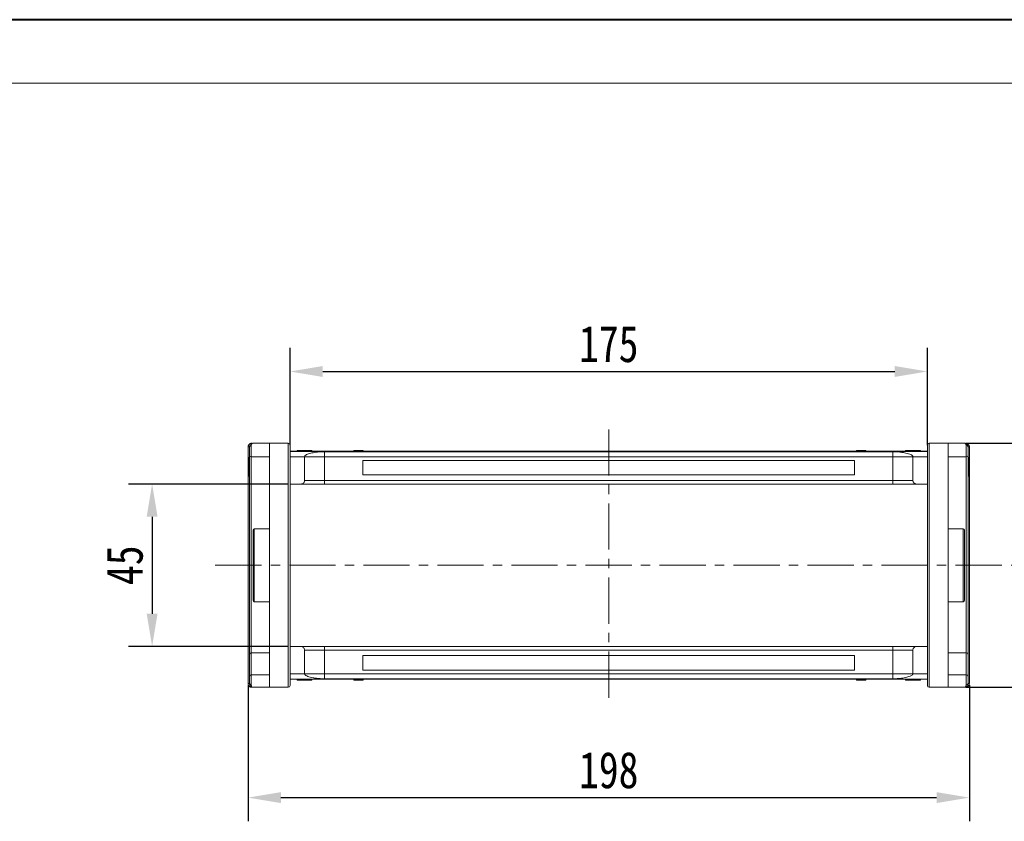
# Model space of a CAD drawing. Header units: millimetres. Extents: x -855 to 619, y 109 to 1142.
# Tile 19 of 74: x -403 to -132, y 922 to 1142. Entities that reach past the tile are written whole.
import ezdxf

# ---------------------------------------------------------------- set-up
doc = ezdxf.new("R2010")
doc.units = ezdxf.units.MM
doc.linetypes.add('CENTERX2', pattern=[20.32, 12.7, -2.54, 2.54, -2.54])
doc.styles.get("Standard").update_dxf_attribs({"font": '仿宋_GB2312.ttf', "width": 0.8})
doc.dimstyles.new('副本 ISO-45.1', dxfattribs={"dimtxt": 10, "dimasz": 9, "dimexe": 6.5, "dimexo": 0.625, "dimgap": 2.5, "dimtad": 1, "dimdsep": 46, "dimtxsty": 'Standard', "dimcen": 2.5, "dimadec": 0, "dimazin": 0, "dimtfac": 1, "dimtmove": 0, "dimatfit": 3, "dimfxl": 0, "dimarcsym": 0})

# ---------------------------------------------------------------- blocks, each defined once
blk = doc.blocks.new('*D3063')
at = {"color": 0, "lineweight": -2}
for p, q in [((-329.14, 1015.04), (-372.87, 1015.04)), ((-366.37, 1006.04), (-366.37, 979.44)), ((-329.14, 970.44), (-372.87, 970.44))]:
    blk.add_line(p, q, dxfattribs=at)
at = {"color": 0, "lineweight": 9}
for points in [[(-367.87, 1006.04), (-364.87, 1006.04), (-366.37, 1015.04)], [(-367.87, 979.44), (-364.87, 979.44), (-366.37, 970.44)]]:
    blk.add_solid(points, dxfattribs=at)
at = {"layer": 'Defpoints', "color": 0, "lineweight": 9}
for p in [(-328.51, 1015.04), (-366.37, 970.44), (-328.51, 970.44)]:
    blk.add_point(p, dxfattribs=at)
at = {"color": 0, "lineweight": 9, "insert": (-373.87, 992.74), "char_height": 10, "attachment_point": 5, "rotation": 90}
blk.add_mtext('45', dxfattribs=at)
blk = doc.blocks.new('*D3064')
at = {"color": 0, "lineweight": -2}
for p, q in [((-143, 1026.24), (-94.4, 1026.24)), ((-100.9, 1017.24), (-100.9, 968.24)), ((-143, 959.24), (-94.4, 959.24))]:
    blk.add_line(p, q, dxfattribs=at)
at = {"color": 0, "lineweight": 9}
for points in [[(-102.4, 1017.24), (-99.4, 1017.24), (-100.9, 1026.24)], [(-102.4, 968.24), (-99.4, 968.24), (-100.9, 959.24)]]:
    blk.add_solid(points, dxfattribs=at)
at = {"layer": 'Defpoints', "color": 0, "lineweight": 9}
for p in [(-143.63, 1026.24), (-143.63, 959.24), (-100.9, 959.24)]:
    blk.add_point(p, dxfattribs=at)
at = {"color": 0, "lineweight": 9, "insert": (-108.4, 992.74), "char_height": 10, "attachment_point": 5, "rotation": 90}
blk.add_mtext('67', dxfattribs=at)
blk = doc.blocks.new('*D3065')
at = {"color": 0, "lineweight": -2}
for p, q in [((-328.51, 1025.68), (-328.51, 1052.43)), ((-153.51, 1025.68), (-153.51, 1052.43)), ((-319.51, 1045.93), (-162.51, 1045.93))]:
    blk.add_line(p, q, dxfattribs=at)
at = {"color": 0, "lineweight": 9}
for points in [[(-319.51, 1047.43), (-319.51, 1044.43), (-328.51, 1045.93)], [(-162.51, 1047.43), (-162.51, 1044.43), (-153.51, 1045.93)]]:
    blk.add_solid(points, dxfattribs=at)
at = {"layer": 'Defpoints', "color": 0, "lineweight": 9}
for p in [(-153.51, 1045.93), (-328.51, 1025.06), (-153.51, 1025.06)]:
    blk.add_point(p, dxfattribs=at)
at = {"color": 0, "lineweight": 9, "insert": (-241.01, 1053.43), "char_height": 10, "attachment_point": 5}
blk.add_mtext('175', dxfattribs=at)
blk = doc.blocks.new('*D3066')
at = {"color": 0, "lineweight": -2}
for p, q in [((-340.01, 959.79), (-340.01, 922.46)), ((-142.01, 959.79), (-142.01, 922.46)), ((-331.01, 928.96), (-151.01, 928.96))]:
    blk.add_line(p, q, dxfattribs=at)
at = {"color": 0, "lineweight": 9}
for points in [[(-331.01, 930.46), (-331.01, 927.46), (-340.01, 928.96)], [(-151.01, 930.46), (-151.01, 927.46), (-142.01, 928.96)]]:
    blk.add_solid(points, dxfattribs=at)
at = {"layer": 'Defpoints', "color": 0, "lineweight": 9}
for p in [(-340.01, 960.42), (-142.01, 960.42), (-142.01, 928.96)]:
    blk.add_point(p, dxfattribs=at)
at = {"color": 0, "lineweight": 9, "insert": (-241.01, 936.46), "char_height": 10, "attachment_point": 5}
blk.add_mtext('198', dxfattribs=at)

msp = doc.modelspace()

# ---------------------------------------------------------------- linework, layer by layer
at = {"color": 7, "lineweight": 40}
msp.add_line((605.809, 1142.493), (-855.019, 1142.493), dxfattribs=at)
at = {"color": 7, "lineweight": 13}
msp.add_line((588.418, 1125.102), (-768.065, 1125.102), dxfattribs=at)
at = {"color": 1, "linetype": 'CENTERX2', "lineweight": 13}
for p, q in [((-241.013, 1030.044), (-241.013, 955.438)), ((-349.015, 992.741), (-129.286, 992.741))]:
    msp.add_line(p, q, dxfattribs=at)
at = {"color": 7, "linetype": 'Continuous', "lineweight": 15}
for p, q in [((-340.013, 1025.239), (-340.013, 1025.242)), ((-340.013, 1025.242), (-339.663, 1025.241)), ((-340.013, 1025.239), (-339.663, 1025.239)), ((-340.013, 960.243), (-340.013, 1025.239)), ((-339.163, 1025.574), (-339.163, 1022.491)), ((-334.163, 1026.241), (-338.663, 1026.241)), ((-334.163, 1026.241), (-334.163, 959.241)), ((-329.013, 1026.241), (-334.163, 1026.241)), ((-329.013, 1026.241), (-329.013, 959.241)), ((-153.013, 959.241), (-153.013, 1026.241)), ((-147.863, 1026.241), (-153.013, 1026.241)), ((-147.863, 959.241), (-147.863, 1026.241)), ((-143.363, 1026.241), (-147.863, 1026.241)), ((-142.863, 1022.491), (-142.863, 1025.574)), ((-142.363, 1025.241), (-142.013, 1025.242)), ((-142.363, 1025.239), (-142.013, 1025.239)), ((-142.013, 1025.242), (-142.013, 1025.239)), ((-142.013, 1025.239), (-142.013, 960.243)), ((-339.663, 1022.305), (-339.863, 1022.305)), ((-339.163, 1022.491), (-334.163, 1022.491)), ((-339.163, 968.699), (-339.163, 1022.491)), ((-241.013, 1024.041), (-328.513, 1024.041)), ((-328.513, 1023.997), (-241.013, 1023.997)), ((-324.513, 1022.541), (-328.513, 1022.541)), ((-326.564, 1024.241), (-326.564, 1024.041)), ((-326.158, 1024.241), (-326.158, 1024.041)), ((-324.54, 1024.241), (-324.54, 1024.041)), ((-324.513, 1022.541), (-319.013, 1022.541)), ((-324.513, 1022.541), (-324.513, 1016.041)), ((-322.924, 1024.241), (-322.924, 1024.041)), ((-322.513, 1024.241), (-322.513, 1024.041)), ((-241.013, 1023.909), (-319.013, 1023.909)), ((-319.013, 1023.909), (-319.013, 1022.541)), ((-319.013, 1022.541), (-319.013, 1016.041)), ((-319.013, 1022.541), (-241.013, 1022.541)), ((-310.996, 1024.041), (-310.996, 1024.241)), ((-310.996, 1024.241), (-310.769, 1024.241)), ((-310.769, 1024.241), (-310.769, 1024.041)), ((-310.757, 1024.241), (-310.769, 1024.241)), ((-310.757, 1024.041), (-310.757, 1024.241)), ((-310.757, 1024.241), (-310.652, 1024.241)), ((-310.652, 1024.041), (-310.652, 1024.241)), ((-310.652, 1024.241), (-310.17, 1024.241)), ((-310.17, 1024.241), (-310.17, 1024.041)), ((-309.961, 1024.241), (-310.17, 1024.241)), ((-309.961, 1024.041), (-309.961, 1024.241)), ((-309.961, 1024.241), (-308.582, 1024.241)), ((-308.582, 1024.241), (-308.582, 1024.041)), ((-308.443, 1024.241), (-308.582, 1024.241)), ((-308.443, 1024.041), (-308.443, 1024.241)), ((-153.513, 1024.041), (-241.013, 1024.041)), ((-241.013, 1023.997), (-153.513, 1023.997)), ((-163.013, 1023.909), (-241.013, 1023.909)), ((-241.013, 1022.541), (-163.013, 1022.541)), ((-172.969, 1024.241), (-172.969, 1024.041)), ((-172.965, 1024.241), (-172.969, 1024.241)), ((-172.965, 1024.041), (-172.965, 1024.241)), ((-172.965, 1024.241), (-172.484, 1024.241)), ((-172.484, 1024.041), (-172.484, 1024.241)), ((-172.224, 1024.241), (-172.484, 1024.241)), ((-172.224, 1024.241), (-172.224, 1024.041)), ((-172.153, 1024.241), (-172.224, 1024.241)), ((-172.153, 1024.041), (-172.153, 1024.241)), ((-172.153, 1024.241), (-171.709, 1024.241)), ((-171.709, 1024.041), (-171.709, 1024.241)), ((-171.709, 1024.241), (-170.991, 1024.241)), ((-170.991, 1024.041), (-170.991, 1024.241)), ((-170.991, 1024.241), (-170.64, 1024.241)), ((-170.64, 1024.241), (-170.64, 1024.041)), ((-170.534, 1024.241), (-170.64, 1024.241)), ((-170.534, 1024.041), (-170.534, 1024.241)), ((-170.534, 1024.241), (-170.416, 1024.241)), ((-170.416, 1024.041), (-170.416, 1024.241)), ((-163.013, 1022.541), (-163.013, 1023.909)), ((-163.013, 1022.541), (-157.513, 1022.541)), ((-163.013, 1016.041), (-163.013, 1022.541)), ((-159.513, 1024.241), (-159.513, 1024.041)), ((-157.513, 1022.541), (-153.513, 1022.541)), ((-157.513, 1016.041), (-157.513, 1022.541)), ((-157.459, 1024.041), (-157.459, 1024.241)), ((-155.462, 1024.241), (-155.462, 1024.041)), ((-147.863, 1022.491), (-142.863, 1022.491)), ((-142.863, 1022.491), (-142.863, 968.699)), ((-142.363, 1022.305), (-142.163, 1022.305)), ((-142.363, 1022.241), (-142.163, 1022.241)), ((-142.163, 1022.241), (-142.163, 1019.005)), ((-339.663, 1019.734), (-339.863, 1019.734)), ((-241.013, 1021.541), (-308.513, 1021.541)), ((-308.513, 1021.541), (-308.513, 1017.541)), ((-173.513, 1021.541), (-241.013, 1021.541)), ((-173.513, 1017.541), (-173.513, 1021.541)), ((-339.863, 1017.177), (-339.663, 1017.177)), ((-308.513, 1017.541), (-241.013, 1017.541)), ((-241.013, 1017.541), (-173.513, 1017.541)), ((-142.163, 1019.005), (-142.363, 1019.005)), ((-142.363, 1018.908), (-142.163, 1018.908)), ((-142.163, 1018.843), (-142.363, 1018.843)), ((-142.363, 1017.177), (-142.163, 1017.177)), ((-142.163, 1018.908), (-142.163, 1018.843)), ((-328.513, 1015.041), (-325.513, 1015.041)), ((-319.013, 1016.041), (-324.513, 1016.041)), ((-319.013, 1016.041), (-319.013, 1015.041)), ((-241.013, 1016.041), (-319.013, 1016.041)), ((-319.013, 1015.041), (-241.013, 1015.041)), ((-163.013, 1016.041), (-241.013, 1016.041)), ((-241.013, 1015.041), (-163.013, 1015.041)), ((-157.513, 1016.041), (-163.013, 1016.041)), ((-163.013, 1016.041), (-163.013, 1015.041)), ((-156.513, 1015.041), (-153.513, 1015.041)), ((-334.163, 1002.741), (-338.313, 1002.741)), ((-338.313, 1002.741), (-338.313, 992.741)), ((-143.713, 1002.741), (-147.863, 1002.741)), ((-143.713, 982.741), (-143.713, 1002.741)), ((-338.313, 992.741), (-338.313, 982.741)), ((-338.313, 982.741), (-334.163, 982.741)), ((-147.863, 982.741), (-143.713, 982.741)), ((-325.513, 970.441), (-328.513, 970.441)), ((-319.013, 970.441), (-319.013, 969.441)), ((-241.013, 970.441), (-319.013, 970.441)), ((-163.013, 970.441), (-241.013, 970.441)), ((-163.013, 969.441), (-163.013, 970.441)), ((-156.513, 970.441), (-153.513, 970.441)), ((-339.663, 962.302), (-339.663, 968.346)), ((-334.163, 968.699), (-339.163, 968.699)), ((-339.163, 962.655), (-339.163, 968.699)), ((-324.513, 969.441), (-324.513, 962.941)), ((-324.513, 969.441), (-319.013, 969.441)), ((-319.013, 969.441), (-319.013, 962.941)), ((-319.013, 969.441), (-241.013, 969.441)), ((-241.013, 967.941), (-308.513, 967.941)), ((-308.513, 967.941), (-308.513, 963.941)), ((-241.013, 969.441), (-163.013, 969.441)), ((-173.513, 967.941), (-241.013, 967.941)), ((-173.513, 963.941), (-173.513, 967.941)), ((-163.013, 969.441), (-157.513, 969.441)), ((-163.013, 962.941), (-163.013, 969.441)), ((-157.513, 962.941), (-157.513, 969.441)), ((-142.863, 968.699), (-147.863, 968.699)), ((-142.863, 968.699), (-142.863, 962.655)), ((-142.363, 968.346), (-142.363, 962.302)), ((-339.163, 962.655), (-339.163, 959.908)), ((-334.163, 962.655), (-339.163, 962.655)), ((-328.513, 962.941), (-324.513, 962.941)), ((-319.013, 962.941), (-324.513, 962.941)), ((-319.013, 962.941), (-319.013, 961.573)), ((-241.013, 962.941), (-319.013, 962.941)), ((-308.513, 963.941), (-241.013, 963.941)), ((-241.013, 963.941), (-173.513, 963.941)), ((-163.013, 962.941), (-241.013, 962.941)), ((-163.013, 962.941), (-163.013, 961.573)), ((-157.513, 962.941), (-163.013, 962.941)), ((-153.513, 962.941), (-157.513, 962.941)), ((-142.863, 962.655), (-147.863, 962.655)), ((-142.863, 959.908), (-142.863, 962.655)), ((-340.013, 960.24), (-340.013, 960.243)), ((-339.663, 960.243), (-340.013, 960.243)), ((-339.663, 960.241), (-340.013, 960.24)), ((-241.013, 961.485), (-328.513, 961.485)), ((-328.513, 961.441), (-241.013, 961.441)), ((-326.564, 961.241), (-326.564, 961.441)), ((-324.567, 961.441), (-324.567, 961.241)), ((-322.513, 961.241), (-322.513, 961.441)), ((-319.013, 961.573), (-241.013, 961.573)), ((-310.996, 961.441), (-310.996, 961.241)), ((-310.878, 961.241), (-310.996, 961.241)), ((-310.878, 961.441), (-310.878, 961.241)), ((-310.878, 961.241), (-310.772, 961.241)), ((-310.772, 961.241), (-310.772, 961.441)), ((-310.421, 961.241), (-310.772, 961.241)), ((-310.421, 961.441), (-310.421, 961.241)), ((-309.703, 961.241), (-310.421, 961.241)), ((-309.703, 961.441), (-309.703, 961.241)), ((-309.259, 961.241), (-309.703, 961.241)), ((-309.259, 961.441), (-309.259, 961.241)), ((-309.259, 961.241), (-309.188, 961.241)), ((-309.188, 961.241), (-309.188, 961.441)), ((-309.188, 961.241), (-308.928, 961.241)), ((-308.928, 961.441), (-308.928, 961.241)), ((-308.446, 961.241), (-308.928, 961.241)), ((-308.446, 961.441), (-308.446, 961.241)), ((-308.446, 961.241), (-308.443, 961.241)), ((-308.443, 961.241), (-308.443, 961.441)), ((-241.013, 961.573), (-163.013, 961.573)), ((-153.513, 961.485), (-241.013, 961.485)), ((-241.013, 961.441), (-153.513, 961.441)), ((-172.969, 961.441), (-172.969, 961.241)), ((-172.969, 961.241), (-172.829, 961.241)), ((-172.829, 961.241), (-172.829, 961.441)), ((-171.45, 961.241), (-172.829, 961.241)), ((-171.45, 961.441), (-171.45, 961.241)), ((-171.45, 961.241), (-171.242, 961.241)), ((-171.242, 961.241), (-171.242, 961.441)), ((-170.76, 961.241), (-171.242, 961.241)), ((-170.76, 961.441), (-170.76, 961.241)), ((-170.655, 961.241), (-170.76, 961.241)), ((-170.655, 961.441), (-170.655, 961.241)), ((-170.655, 961.241), (-170.643, 961.241)), ((-170.643, 961.241), (-170.643, 961.441)), ((-170.416, 961.241), (-170.643, 961.241)), ((-170.416, 961.441), (-170.416, 961.241)), ((-159.513, 961.241), (-159.513, 961.441)), ((-159.102, 961.241), (-159.102, 961.441)), ((-157.486, 961.241), (-157.486, 961.441)), ((-155.868, 961.241), (-155.868, 961.441)), ((-155.462, 961.241), (-155.462, 961.441)), ((-142.013, 960.243), (-142.363, 960.243)), ((-142.013, 960.24), (-142.363, 960.241)), ((-142.013, 960.243), (-142.013, 960.24)), ((-338.663, 959.241), (-334.163, 959.241)), ((-334.163, 959.241), (-329.013, 959.241)), ((-153.013, 959.241), (-147.863, 959.241)), ((-147.863, 959.241), (-143.363, 959.241))]:
    msp.add_line(p, q, dxfattribs=at)
for centre, radius, start, end in [((-339.233, 1025.137), 0.443, 80.98068, 166.39946), ((-338.984, 1026.085), 0.158, 100.60493, 166.76076), ((-329.013, 1025.741), 0.5, 0, 90), ((-153.013, 1025.741), 0.5, 90, 180), ((-143.042, 1026.085), 0.158, 13.23924, 79.39507), ((-142.794, 1025.137), 0.443, 13.60053, 99.01929), ((-339.192, 1022.962), 0.472, 184.06872, 273.55943), ((-142.834, 1022.962), 0.472, 266.44057, 355.93128), ((-338.313, 1002.391), 0.35, 90, 180), ((-143.713, 1002.391), 0.35, 0, 90), ((-338.313, 983.091), 0.35, 180, 270), ((-143.713, 983.091), 0.35, 270, 0), ((-339.226, 968.257), 0.446, 81.95053, 168.57825), ((-142.801, 968.257), 0.446, 11.42175, 98.04947), ((-339.226, 962.213), 0.446, 81.95053, 168.57825), ((-142.801, 962.213), 0.446, 11.42175, 98.04947), ((-339.233, 960.345), 0.443, 193.60053, 279.01929), ((-329.013, 959.741), 0.5, 270, 0), ((-153.013, 959.741), 0.5, 180, 270), ((-142.794, 960.345), 0.443, 260.98068, 346.39946), ((-338.984, 959.397), 0.158, 193.23924, 259.39507), ((-143.042, 959.397), 0.158, 280.60493, 346.76076)]:
    msp.add_arc(centre, radius, start, end, dxfattribs=at)
for points, knots in [([(-340.013, 1025.242), (-340.006, 1025.333), (-339.992, 1025.497), (-339.89, 1025.742), (-339.744, 1025.938), (-339.56, 1026.085), (-339.378, 1026.178), (-339.191, 1026.231), (-339.069, 1026.237), (-339.013, 1026.24)], [0, 0, 0, 0, 0.172016, 0.3127556, 0.4995985, 0.630391, 0.7580256, 0.8892284, 1, 1, 1, 1]), ([(-339.663, 1025.241), (-339.646, 1025.376), (-339.611, 1025.664), (-339.36, 1025.99), (-339.031, 1026.202), (-338.786, 1026.228), (-338.663, 1026.241)], [0, 0, 0, 0, 0.2343503, 0.4981953, 0.748869, 1, 1, 1, 1]), ([(-338.663, 1026.241), (-338.78, 1026.21), (-338.96, 1026.162), (-339.132, 1025.875), (-339.153, 1025.668), (-339.163, 1025.574)], [0, 0, 0, 0, 0.4984129, 0.772928, 1, 1, 1, 1]), ([(-328.513, 992.741), (-328.513, 993.747), (-328.513, 995.76), (-328.513, 998.814), (-328.513, 1001.874), (-328.513, 1004.599), (-328.513, 1006.936), (-328.513, 1008.911), (-328.513, 1011.149), (-328.513, 1013.585), (-328.513, 1016.116), (-328.513, 1018.401), (-328.513, 1020.178), (-328.513, 1021.537), (-328.513, 1022.56), (-328.513, 1023.577), (-328.513, 1024.507), (-328.513, 1025.223), (-328.513, 1025.662), (-328.513, 1025.714), (-328.513, 1025.741)], [0, 0, 0, 0, 0.0582421, 0.1164894, 0.178226, 0.2399726, 0.2828875, 0.3257092, 0.368633, 0.4343113, 0.5, 0.5656783, 0.6313669, 0.6742818, 0.7171034, 0.7600273, 0.8217639, 0.8835106, 0.9417527, 1, 1, 1, 1]), ([(-153.513, 1025.741), (-153.513, 1025.714), (-153.513, 1025.662), (-153.513, 1025.223), (-153.513, 1024.508), (-153.513, 1023.577), (-153.513, 1022.56), (-153.513, 1021.537), (-153.513, 1020.179), (-153.513, 1018.401), (-153.513, 1016.117), (-153.513, 1013.586), (-153.513, 1011.149), (-153.513, 1008.911), (-153.513, 1006.937), (-153.513, 1004.599), (-153.513, 1001.874), (-153.513, 998.814), (-153.513, 995.76), (-153.513, 993.747), (-153.513, 992.741)], [0, 0, 0, 0, 0.0582421, 0.1164894, 0.178226, 0.2399726, 0.2828875, 0.3257092, 0.368633, 0.4343113, 0.5, 0.5656783, 0.6313669, 0.6742818, 0.7171034, 0.7600273, 0.8217639, 0.8835106, 0.9417527, 1, 1, 1, 1]), ([(-142.863, 1025.574), (-142.873, 1025.668), (-142.895, 1025.875), (-143.066, 1026.162), (-143.247, 1026.21), (-143.363, 1026.241)], [0, 0, 0, 0, 0.2270634, 0.50158693, 1, 1, 1, 1]), ([(-143.363, 1026.241), (-143.241, 1026.228), (-142.996, 1026.202), (-142.666, 1025.99), (-142.416, 1025.664), (-142.38, 1025.376), (-142.363, 1025.241)], [0, 0, 0, 0, 0.2511309, 0.5018046, 0.7656407, 1, 1, 1, 1]), ([(-143.013, 1026.24), (-142.957, 1026.237), (-142.834, 1026.231), (-142.648, 1026.177), (-142.466, 1026.084), (-142.283, 1025.938), (-142.137, 1025.742), (-142.034, 1025.497), (-142.021, 1025.333), (-142.013, 1025.242)], [0, 0, 0, 0, 0.1117977, 0.2443303, 0.368648, 0.5004012, 0.6872226, 0.8279677, 1, 1, 1, 1]), ([(-339.863, 1022.305), (-339.863, 1022.301), (-339.863, 1022.287), (-339.863, 1022.092), (-339.863, 1021.605), (-339.863, 1020.898), (-339.863, 1020.247), (-339.863, 1019.833), (-339.863, 1019.734)], [0, 0, 0, 0, 0.1013981, 0.3069957, 0.5061443, 0.6852619, 0.9245571, 1, 1, 1, 1]), ([(-339.663, 1022.928), (-339.663, 1023), (-339.663, 1023.147), (-339.663, 1023.471), (-339.663, 1023.844), (-339.663, 1024.11), (-339.663, 1024.241)], [0, 0, 0, 0, 0.24551284, 0.5, 0.75448716, 1, 1, 1, 1]), ([(-339.663, 968.346), (-339.663, 968.978), (-339.663, 970.242), (-339.663, 972.306), (-339.663, 974.496), (-339.663, 976.818), (-339.663, 979.259), (-339.663, 981.789), (-339.663, 984.386), (-339.663, 987.028), (-339.663, 990.112), (-339.663, 993.637), (-339.663, 997.131), (-339.663, 1000.145), (-339.663, 1002.687), (-339.663, 1005.191), (-339.663, 1007.645), (-339.663, 1010.032), (-339.663, 1012.319), (-339.663, 1014.485), (-339.663, 1016.514), (-339.663, 1018.68), (-339.663, 1020.91), (-339.663, 1022.256), (-339.663, 1022.928)], [0, 0, 0, 0, 0.0411432, 0.0821686, 0.1233154, 0.1653953, 0.2076405, 0.2500186, 0.2923895, 0.3346347, 0.3767218, 0.4383567, 0.5, 0.5411413, 0.5821667, 0.6233154, 0.6653953, 0.7076405, 0.7500186, 0.7923895, 0.8346347, 0.8767218, 0.9383589, 1, 1, 1, 1]), ([(-326.158, 1024.241), (-326.208, 1024.241), (-326.31, 1024.241), (-326.426, 1024.241), (-326.509, 1024.241), (-326.547, 1024.241), (-326.562, 1024.241), (-326.564, 1024.241), (-326.564, 1024.241)], [0, 0, 0, 0, 0.1937693, 0.3935642, 0.587886, 0.7891312, 0.8942826, 1, 1, 1, 1]), ([(-324.54, 1024.241), (-324.674, 1024.241), (-324.977, 1024.241), (-325.497, 1024.241), (-325.92, 1024.241), (-326.128, 1024.241), (-326.158, 1024.241)], [0, 0, 0, 0, 0.2366286, 0.5373614, 0.9329864, 1, 1, 1, 1]), ([(-322.924, 1024.241), (-322.978, 1024.241), (-323.088, 1024.241), (-323.32, 1024.241), (-323.615, 1024.241), (-323.946, 1024.241), (-324.256, 1024.241), (-324.446, 1024.241), (-324.54, 1024.241)], [0, 0, 0, 0, 0.118432, 0.2393289, 0.4494336, 0.6641784, 0.8318201, 1, 1, 1, 1]), ([(-319.013, 1023.909), (-319.404, 1023.9), (-320.101, 1023.885), (-321.02, 1023.797), (-321.805, 1023.693), (-322.517, 1023.564), (-323.181, 1023.404), (-323.751, 1023.216), (-324.187, 1023), (-324.461, 1022.773), (-324.496, 1022.618), (-324.513, 1022.541)], [0, 0, 0, 0, 0.1253767, 0.2231439, 0.3210442, 0.4226148, 0.5242047, 0.6437825, 0.7633681, 0.8816833, 1, 1, 1, 1]), ([(-322.513, 1024.241), (-322.515, 1024.241), (-322.52, 1024.241), (-322.564, 1024.241), (-322.641, 1024.241), (-322.74, 1024.241), (-322.838, 1024.241), (-322.895, 1024.241), (-322.924, 1024.241)], [0, 0, 0, 0, 0.1926273, 0.3886837, 0.5820134, 0.7832006, 0.8910383, 1, 1, 1, 1]), ([(-157.513, 1022.541), (-157.533, 1022.622), (-157.571, 1022.785), (-157.874, 1023.023), (-158.352, 1023.246), (-159.003, 1023.45), (-159.809, 1023.626), (-160.636, 1023.753), (-161.424, 1023.837), (-162.175, 1023.895), (-162.719, 1023.904), (-163.013, 1023.909)], [0, 0, 0, 0, 0.1245955, 0.2491892, 0.3738223, 0.4984451, 0.6220504, 0.7455895, 0.8257011, 0.9057067, 1, 1, 1, 1]), ([(-157.459, 1024.241), (-157.593, 1024.241), (-157.994, 1024.241), (-158.55, 1024.241), (-159.058, 1024.241), (-159.361, 1024.241), (-159.499, 1024.241), (-159.509, 1024.241), (-159.513, 1024.241)], [0, 0, 0, 0, 0.1423372, 0.4291269, 0.5899433, 0.7512055, 0.9098946, 1, 1, 1, 1]), ([(-155.462, 1024.241), (-155.472, 1024.241), (-155.494, 1024.241), (-155.696, 1024.241), (-156.001, 1024.241), (-156.536, 1024.241), (-157.045, 1024.241), (-157.4, 1024.241), (-157.459, 1024.241)], [0, 0, 0, 0, 0.148288, 0.2977445, 0.4437132, 0.6077915, 0.9347078, 1, 1, 1, 1]), ([(-142.363, 1022.928), (-142.363, 1023), (-142.363, 1023.147), (-142.363, 1023.471), (-142.363, 1023.844), (-142.363, 1024.11), (-142.363, 1024.241)], [0, 0, 0, 0, 0.24551284, 0.5, 0.75448716, 1, 1, 1, 1]), ([(-142.363, 1022.928), (-142.363, 1022.488), (-142.363, 1021.608), (-142.363, 1020.073), (-142.363, 1018.379), (-142.363, 1016.514), (-142.363, 1014.485), (-142.363, 1012.319), (-142.363, 1010.032), (-142.363, 1007.645), (-142.363, 1004.79), (-142.363, 1001.434), (-142.363, 997.995), (-142.363, 994.948), (-142.363, 992.322), (-142.363, 989.679), (-142.363, 987.028), (-142.363, 984.386), (-142.363, 981.789), (-142.363, 979.26), (-142.363, 976.817), (-142.363, 974.12), (-142.363, 971.22), (-142.363, 969.304), (-142.363, 968.346)], [0, 0, 0, 0, 0.0411432, 0.0821686, 0.1233154, 0.1653953, 0.2076405, 0.2500186, 0.2923895, 0.3346347, 0.3767218, 0.4383567, 0.5, 0.5411413, 0.5821667, 0.6233154, 0.6653953, 0.7076405, 0.7500186, 0.7923895, 0.8346347, 0.8767218, 0.9383589, 1, 1, 1, 1]), ([(-142.163, 1022.274), (-142.163, 1022.279), (-142.163, 1022.292), (-142.163, 1022.303), (-142.163, 1022.304), (-142.163, 1022.305)], [0, 0, 0, 0, 0.2339239, 0.616331, 1, 1, 1, 1]), ([(-339.863, 1019.734), (-339.863, 1019.601), (-339.863, 1019.198), (-339.863, 1018.558), (-339.863, 1017.896), (-339.863, 1017.43), (-339.863, 1017.204), (-339.863, 1017.185), (-339.863, 1017.177)], [0, 0, 0, 0, 0.1018882, 0.3073435, 0.4929627, 0.6786474, 0.8607914, 1, 1, 1, 1]), ([(-142.163, 1017.177), (-142.163, 1017.182), (-142.163, 1017.195), (-142.163, 1017.356), (-142.163, 1017.682), (-142.163, 1018.189), (-142.163, 1018.586), (-142.163, 1018.843)], [0, 0, 0, 0, 0.1552919, 0.3531453, 0.543243, 0.704067, 1, 1, 1, 1]), ([(-324.513, 1016.041), (-324.524, 1015.929), (-324.546, 1015.704), (-324.719, 1015.404), (-324.972, 1015.178), (-325.254, 1015.058), (-325.439, 1015.046), (-325.513, 1015.041)], [0, 0, 0, 0, 0.2146939, 0.4293877, 0.6440816, 0.8587754, 1, 1, 1, 1]), ([(-325.513, 1015.041), (-325.492, 1015.041), (-325.449, 1015.041), (-325.087, 1015.041), (-324.487, 1015.041), (-323.642, 1015.041), (-322.773, 1015.041), (-322.008, 1015.041), (-321.227, 1015.041), (-320.226, 1015.041), (-319.41, 1015.041), (-319.013, 1015.041)], [0, 0, 0, 0, 0.11649679, 0.2399717, 0.36857994, 0.49991744, 0.63125493, 0.69561579, 0.7600283, 0.88350321, 1, 1, 1, 1]), ([(-163.013, 1015.041), (-162.617, 1015.041), (-161.8, 1015.041), (-160.589, 1015.041), (-159.424, 1015.041), (-158.384, 1015.041), (-157.678, 1015.041), (-157.232, 1015.041), (-156.877, 1015.041), (-156.577, 1015.041), (-156.534, 1015.041), (-156.513, 1015.041)], [0, 0, 0, 0, 0.1164968, 0.2399717, 0.3685799, 0.4999174, 0.6312549, 0.6956158, 0.7600283, 0.8835032, 1, 1, 1, 1]), ([(-156.513, 1015.041), (-156.626, 1015.052), (-156.85, 1015.074), (-157.15, 1015.247), (-157.376, 1015.5), (-157.496, 1015.781), (-157.508, 1015.967), (-157.513, 1016.041)], [0, 0, 0, 0, 0.21469386, 0.42938772, 0.64408158, 0.85877544, 1, 1, 1, 1]), ([(-338.663, 1002.391), (-338.663, 1002.377), (-338.663, 1002.349), (-338.663, 1002.117), (-338.663, 1001.767), (-338.663, 1001.324), (-338.663, 1000.828), (-338.663, 1000.244), (-338.663, 999.355), (-338.663, 998.322), (-338.663, 997.187), (-338.663, 996.027), (-338.663, 994.542), (-338.663, 993.329), (-338.663, 992.741)], [0, 0, 0, 0, 0.0776745, 0.1577414, 0.2400414, 0.3044107, 0.3687452, 0.4344841, 0.5001876, 0.6314541, 0.6958234, 0.7601579, 0.8835661, 1, 1, 1, 1]), ([(-143.363, 992.741), (-143.363, 993.133), (-143.363, 993.93), (-143.363, 995.124), (-143.363, 996.217), (-143.363, 997.188), (-143.363, 998.037), (-143.363, 998.836), (-143.363, 999.823), (-143.363, 1000.661), (-143.363, 1001.325), (-143.363, 1001.85), (-143.363, 1002.296), (-143.363, 1002.36), (-143.363, 1002.391)], [0, 0, 0, 0, 0.07766667, 0.15774142, 0.24004141, 0.3044107, 0.36874521, 0.43448416, 0.50018759, 0.63145414, 0.69582342, 0.76015794, 0.88356614, 1, 1, 1, 1]), ([(-338.663, 992.741), (-338.663, 992.349), (-338.663, 991.552), (-338.663, 990.358), (-338.663, 989.265), (-338.663, 988.294), (-338.663, 987.445), (-338.663, 986.645), (-338.663, 985.659), (-338.663, 984.821), (-338.663, 984.157), (-338.663, 983.632), (-338.663, 983.186), (-338.663, 983.122), (-338.663, 983.091)], [0, 0, 0, 0, 0.07766667, 0.15774142, 0.24004141, 0.3044107, 0.36874521, 0.43448416, 0.50018759, 0.63145414, 0.69582342, 0.76015794, 0.88356614, 1, 1, 1, 1]), ([(-328.513, 959.741), (-328.513, 959.767), (-328.513, 959.82), (-328.513, 960.259), (-328.513, 960.974), (-328.513, 961.905), (-328.513, 962.922), (-328.513, 963.945), (-328.513, 965.303), (-328.513, 967.081), (-328.513, 969.365), (-328.513, 971.896), (-328.513, 974.333), (-328.513, 976.57), (-328.513, 978.545), (-328.513, 980.883), (-328.513, 983.608), (-328.513, 986.668), (-328.513, 989.722), (-328.513, 991.734), (-328.513, 992.741)], [0, 0, 0, 0, 0.0582421, 0.1164894, 0.178226, 0.2399726, 0.2828875, 0.3257092, 0.368633, 0.4343113, 0.5, 0.5656783, 0.6313669, 0.6742818, 0.7171034, 0.7600273, 0.8217639, 0.8835106, 0.9417527, 1, 1, 1, 1]), ([(-153.513, 992.741), (-153.513, 991.735), (-153.513, 989.722), (-153.513, 986.668), (-153.513, 983.608), (-153.513, 980.883), (-153.513, 978.545), (-153.513, 976.571), (-153.513, 974.333), (-153.513, 971.896), (-153.513, 969.365), (-153.513, 967.081), (-153.513, 965.304), (-153.513, 963.945), (-153.513, 962.922), (-153.513, 961.905), (-153.513, 960.974), (-153.513, 960.259), (-153.513, 959.82), (-153.513, 959.767), (-153.513, 959.741)], [0, 0, 0, 0, 0.0582421, 0.1164894, 0.178226, 0.2399726, 0.2828875, 0.3257092, 0.368633, 0.4343113, 0.5, 0.5656783, 0.6313669, 0.6742818, 0.7171034, 0.7600273, 0.8217639, 0.8835106, 0.9417527, 1, 1, 1, 1]), ([(-143.363, 983.091), (-143.363, 983.105), (-143.363, 983.133), (-143.363, 983.365), (-143.363, 983.715), (-143.363, 984.158), (-143.363, 984.654), (-143.363, 985.237), (-143.363, 986.127), (-143.363, 987.16), (-143.363, 988.294), (-143.363, 989.454), (-143.363, 990.94), (-143.363, 992.152), (-143.363, 992.741)], [0, 0, 0, 0, 0.0776745, 0.1577414, 0.2400414, 0.3044107, 0.3687452, 0.4344841, 0.5001876, 0.6314541, 0.6958234, 0.7601579, 0.8835661, 1, 1, 1, 1]), ([(-325.513, 970.441), (-325.401, 970.43), (-325.176, 970.408), (-324.876, 970.235), (-324.65, 969.982), (-324.53, 969.7), (-324.518, 969.515), (-324.513, 969.441)], [0, 0, 0, 0, 0.21469386, 0.42938772, 0.64408158, 0.85877544, 1, 1, 1, 1]), ([(-319.013, 970.441), (-319.41, 970.441), (-320.226, 970.441), (-321.438, 970.441), (-322.603, 970.441), (-323.642, 970.441), (-324.348, 970.441), (-324.795, 970.441), (-325.149, 970.441), (-325.449, 970.441), (-325.492, 970.441), (-325.513, 970.441)], [0, 0, 0, 0, 0.11649679, 0.2399717, 0.36857994, 0.49991744, 0.63125493, 0.69561579, 0.7600283, 0.88350321, 1, 1, 1, 1]), ([(-156.513, 970.441), (-156.534, 970.441), (-156.578, 970.441), (-156.939, 970.441), (-157.539, 970.441), (-158.384, 970.441), (-159.254, 970.441), (-160.018, 970.441), (-160.799, 970.441), (-161.8, 970.441), (-162.617, 970.441), (-163.013, 970.441)], [0, 0, 0, 0, 0.1164968, 0.2399717, 0.3685799, 0.4999174, 0.6312549, 0.6956158, 0.7600283, 0.8835032, 1, 1, 1, 1]), ([(-157.513, 969.441), (-157.502, 969.553), (-157.48, 969.778), (-157.308, 970.078), (-157.054, 970.304), (-156.773, 970.424), (-156.587, 970.436), (-156.513, 970.441)], [0, 0, 0, 0, 0.21469386, 0.42938772, 0.64408158, 0.85877544, 1, 1, 1, 1]), ([(-324.513, 962.941), (-324.494, 962.859), (-324.455, 962.697), (-324.153, 962.459), (-323.674, 962.235), (-323.023, 962.032), (-322.217, 961.856), (-321.39, 961.729), (-320.602, 961.644), (-319.851, 961.587), (-319.307, 961.578), (-319.013, 961.573)], [0, 0, 0, 0, 0.1245955, 0.2491892, 0.3738223, 0.4984451, 0.6220504, 0.7455895, 0.8257011, 0.9057067, 1, 1, 1, 1]), ([(-163.013, 961.573), (-162.622, 961.581), (-161.926, 961.597), (-161.006, 961.685), (-160.222, 961.789), (-159.509, 961.918), (-158.846, 962.077), (-158.275, 962.266), (-157.839, 962.482), (-157.565, 962.709), (-157.531, 962.864), (-157.513, 962.941)], [0, 0, 0, 0, 0.1253767, 0.2231439, 0.3210442, 0.4226148, 0.5242047, 0.6437825, 0.7633681, 0.8816833, 1, 1, 1, 1]), ([(-339.013, 959.242), (-339.07, 959.245), (-339.193, 959.251), (-339.379, 959.305), (-339.561, 959.398), (-339.744, 959.544), (-339.89, 959.74), (-339.992, 959.985), (-340.006, 960.149), (-340.013, 960.24)], [0, 0, 0, 0, 0.1119973, 0.2448439, 0.3691679, 0.5008987, 0.6875333, 0.8281382, 1, 1, 1, 1]), ([(-338.663, 959.241), (-338.786, 959.254), (-339.031, 959.28), (-339.361, 959.492), (-339.611, 959.818), (-339.646, 960.106), (-339.663, 960.241)], [0, 0, 0, 0, 0.2515188, 0.5017844, 0.7656323, 1, 1, 1, 1]), ([(-339.163, 959.908), (-339.153, 959.814), (-339.132, 959.607), (-338.96, 959.32), (-338.78, 959.272), (-338.663, 959.241)], [0, 0, 0, 0, 0.2270634, 0.5015869, 1, 1, 1, 1]), ([(-326.564, 961.241), (-326.554, 961.241), (-326.533, 961.241), (-326.332, 961.241), (-326.026, 961.241), (-325.49, 961.241), (-324.98, 961.241), (-324.625, 961.241), (-324.567, 961.241)], [0, 0, 0, 0, 0.1482689, 0.2976473, 0.4424214, 0.6078512, 0.9356585, 1, 1, 1, 1]), ([(-324.567, 961.241), (-324.434, 961.241), (-324.032, 961.241), (-323.476, 961.241), (-322.968, 961.241), (-322.665, 961.241), (-322.527, 961.241), (-322.517, 961.241), (-322.513, 961.241)], [0, 0, 0, 0, 0.1423372, 0.4291269, 0.5899433, 0.7512055, 0.9098946, 1, 1, 1, 1]), ([(-159.513, 961.241), (-159.511, 961.241), (-159.506, 961.241), (-159.463, 961.241), (-159.385, 961.241), (-159.286, 961.241), (-159.188, 961.241), (-159.131, 961.241), (-159.102, 961.241)], [0, 0, 0, 0, 0.1926347, 0.388697, 0.5820148, 0.7830443, 0.8909593, 1, 1, 1, 1]), ([(-159.102, 961.241), (-159.048, 961.241), (-158.938, 961.241), (-158.701, 961.241), (-158.394, 961.241), (-158.057, 961.241), (-157.753, 961.241), (-157.575, 961.241), (-157.486, 961.241)], [0, 0, 0, 0, 0.1184406, 0.2393457, 0.4595932, 0.6849248, 0.8422399, 1, 1, 1, 1]), ([(-157.486, 961.241), (-157.352, 961.241), (-157.049, 961.241), (-156.52, 961.241), (-156.098, 961.241), (-155.891, 961.241), (-155.868, 961.241)], [0, 0, 0, 0, 0.23673076, 0.53755546, 0.94966792, 1, 1, 1, 1]), ([(-155.868, 961.241), (-155.818, 961.241), (-155.716, 961.241), (-155.601, 961.241), (-155.518, 961.241), (-155.479, 961.241), (-155.464, 961.241), (-155.463, 961.241), (-155.462, 961.241)], [0, 0, 0, 0, 0.1937762, 0.3936, 0.5878635, 0.7889077, 0.894169, 1, 1, 1, 1]), ([(-142.363, 960.241), (-142.38, 960.106), (-142.416, 959.818), (-142.666, 959.492), (-142.996, 959.28), (-143.24, 959.254), (-143.363, 959.241)], [0, 0, 0, 0, 0.23435876, 0.49821551, 0.74848117, 1, 1, 1, 1]), ([(-143.363, 959.241), (-143.247, 959.272), (-143.066, 959.32), (-142.895, 959.607), (-142.873, 959.814), (-142.863, 959.908)], [0, 0, 0, 0, 0.4984129, 0.772928, 1, 1, 1, 1]), ([(-142.013, 960.24), (-142.02, 960.149), (-142.034, 959.985), (-142.137, 959.74), (-142.282, 959.545), (-142.466, 959.398), (-142.648, 959.304), (-142.835, 959.251), (-142.957, 959.245), (-143.013, 959.242)], [0, 0, 0, 0, 0.1718456, 0.312445, 0.4991009, 0.6298393, 0.7575038, 0.8890244, 1, 1, 1, 1])]:
    msp.add_open_spline(points, degree=3, knots=knots, dxfattribs=at)
for points in [[(-339.663, 1024.241), (-339.663, 1024.425), (-339.663, 1024.794), (-339.663, 1025.092), (-339.663, 1025.241)], [(-142.363, 1025.241), (-142.363, 1025.092), (-142.363, 1024.794), (-142.363, 1024.425), (-142.363, 1024.241)], [(-339.663, 961.241), (-339.663, 961.44), (-339.663, 961.837), (-339.663, 962.147), (-339.663, 962.302)], [(-339.663, 960.241), (-339.663, 960.39), (-339.663, 960.688), (-339.663, 961.057), (-339.663, 961.241)], [(-142.363, 962.302), (-142.363, 962.147), (-142.363, 961.837), (-142.363, 961.44), (-142.363, 961.241)], [(-142.363, 961.241), (-142.363, 961.057), (-142.363, 960.688), (-142.363, 960.39), (-142.363, 960.241)]]:
    msp.add_open_spline(points, degree=3, dxfattribs=at)

# ---------------------------------------------------------------- dimensions: what is measured, and where the dimension line sits
at = {"color": 5, "lineweight": 9}
for base, p1, p2, picture, middle in [((-153.513, 1045.927), (-328.513, 1025.058), (-153.513, 1025.058), '*D3065', (-241.013, 1053.427)), ((-142.013, 928.958), (-340.013, 960.416), (-142.013, 960.416), '*D3066', (-241.013, 936.458))]:
    dim = msp.add_linear_dim(base=base, p1=p1, p2=p2, dimstyle='副本 ISO-45.1', dxfattribs=at)
    dim.commit()
    dim.dimension.update_dxf_attribs({"geometry": picture, "text_midpoint": middle})
dim = msp.add_linear_dim(base=(-100.903, 959.241), p1=(-143.626, 1026.241), p2=(-143.626, 959.241), angle=90, dimstyle='副本 ISO-45.1', dxfattribs=at)
dim.commit()
dim.dimension.update_dxf_attribs({"geometry": '*D3064', "text_midpoint": (-108.403, 992.741)})
dim = msp.add_linear_dim(base=(-366.37, 970.441), p1=(-328.513, 1015.041), p2=(-328.513, 970.441), angle=90, text='45', dimstyle='副本 ISO-45.1', dxfattribs=at)
dim.commit()
dim.dimension.update_dxf_attribs({"geometry": '*D3063', "text_midpoint": (-373.87, 992.741)})

doc.saveas('drawing.dxf')
